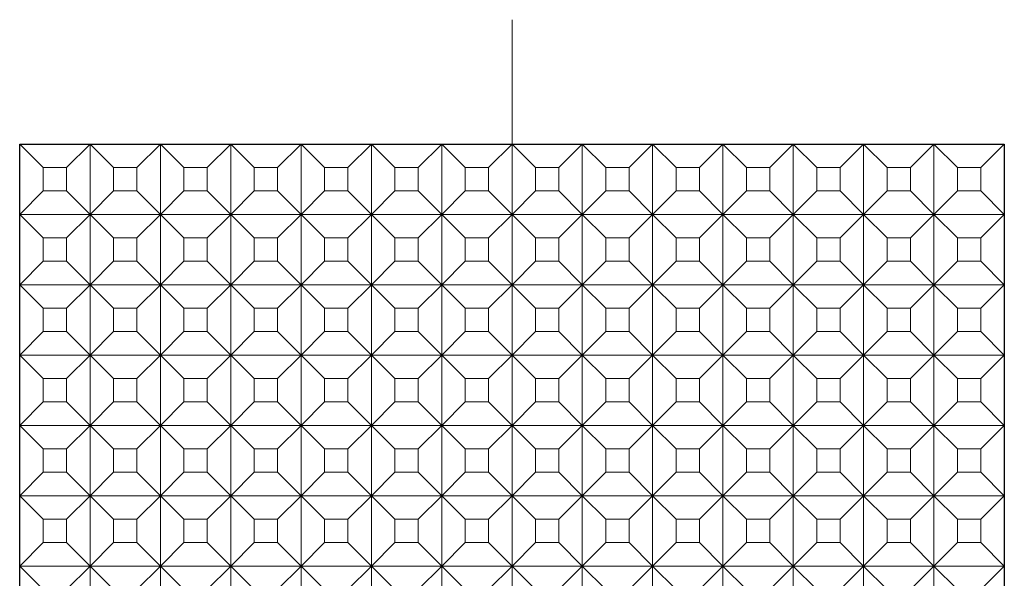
# Model space of a CAD drawing. Header units: millimetres. Extents: x -7 to 74.8, y -68.9 to 16.9.
# Tile 7 of 8: x 53.8 to 74.8, y -33.5 to -21.6. Entities that reach past the tile are written whole.
import ezdxf

# ---------------------------------------------------------------- set-up
doc = ezdxf.new("R2010")
doc.units = ezdxf.units.MM
doc.linetypes.add('CENTER2', pattern=[28.575, 19.05, -3.175, 3.175, -3.175])
for name, color, linetype, lineweight in [('CL', 1, 'CENTER2', 15), ('G', 3, 'Continuous', 18), ('W', 7, 'Continuous', 30)]:
    doc.layers.add(name, color=color, linetype=linetype, lineweight=lineweight)

msp = doc.modelspace()

# ---------------------------------------------------------------- linework, layer by layer
at = {"layer": 'CL', "ltscale": 0.3}
msp.add_line((64.3138, -21.5971), (64.3138, -68.937), dxfattribs=at)
at = {"layer": 'G', "ltscale": 25.4}
for p, q in [((54.3138, -24.7498), (53.8138, -24.2498)), ((55.3138, -24.2498), (54.8138, -24.7498)), ((55.3138, -24.2498), (55.3138, -25.7498)), ((55.8138, -24.7498), (55.3138, -24.2498)), ((56.8138, -24.2498), (56.3138, -24.7498)), ((56.8138, -24.2498), (56.8138, -25.7498)), ((57.3138, -24.7498), (56.8138, -24.2498)), ((58.3138, -24.2498), (57.8138, -24.7498)), ((58.3138, -24.2498), (58.3138, -25.7498)), ((58.8138, -24.7498), (58.3138, -24.2498)), ((59.8138, -24.2498), (59.3138, -24.7498)), ((59.8138, -24.2498), (59.8138, -25.7498)), ((60.3138, -24.7498), (59.8138, -24.2498)), ((61.3138, -24.2498), (60.8138, -24.7498)), ((61.3138, -24.2498), (61.3138, -25.7498)), ((61.8138, -24.7498), (61.3138, -24.2498)), ((62.8138, -24.2498), (62.3138, -24.7498)), ((62.8138, -24.2498), (62.8138, -25.7498)), ((63.3138, -24.7498), (62.8138, -24.2498)), ((64.3138, -24.2498), (63.8138, -24.7498)), ((64.3138, -24.2498), (64.3138, -25.7498)), ((64.8138, -24.7498), (64.3138, -24.2498)), ((65.8138, -24.2498), (65.3138, -24.7498)), ((65.8138, -24.2498), (65.8138, -25.7498)), ((66.3138, -24.7498), (65.8138, -24.2498)), ((67.3138, -24.2498), (66.8138, -24.7498)), ((67.3138, -24.2498), (67.3138, -25.7498)), ((67.8138, -24.7498), (67.3138, -24.2498)), ((68.8138, -24.2498), (68.3138, -24.7498)), ((68.8138, -24.2498), (68.8138, -25.7498)), ((69.3138, -24.7498), (68.8138, -24.2498)), ((70.3138, -24.2498), (69.8138, -24.7498)), ((70.3138, -24.2498), (70.3138, -25.7498)), ((70.8138, -24.7498), (70.3138, -24.2498)), ((71.8138, -24.2498), (71.3138, -24.7498)), ((71.8138, -24.2498), (71.8138, -25.7498)), ((72.3138, -24.7498), (71.8138, -24.2498)), ((73.3138, -24.2498), (72.8138, -24.7498)), ((73.3138, -24.2498), (73.3138, -25.7498)), ((73.8138, -24.7498), (73.3138, -24.2498)), ((74.8138, -24.2498), (74.3138, -24.7498)), ((54.3138, -24.7498), (54.3138, -25.2498)), ((54.8138, -24.7498), (54.3138, -24.7498)), ((54.8138, -24.7498), (54.8138, -25.2498)), ((56.3138, -24.7498), (55.8138, -24.7498)), ((55.8138, -24.7498), (55.8138, -25.2498)), ((56.3138, -24.7498), (56.3138, -25.2498)), ((57.8138, -24.7498), (57.3138, -24.7498)), ((57.3138, -24.7498), (57.3138, -25.2498)), ((57.8138, -24.7498), (57.8138, -25.2498)), ((59.3138, -24.7498), (58.8138, -24.7498)), ((58.8138, -24.7498), (58.8138, -25.2498)), ((59.3138, -24.7498), (59.3138, -25.2498)), ((60.8138, -24.7498), (60.3138, -24.7498)), ((60.3138, -24.7498), (60.3138, -25.2498)), ((60.8138, -24.7498), (60.8138, -25.2498)), ((62.3138, -24.7498), (61.8138, -24.7498)), ((61.8138, -24.7498), (61.8138, -25.2498)), ((62.3138, -24.7498), (62.3138, -25.2498)), ((63.8138, -24.7498), (63.3138, -24.7498)), ((63.3138, -24.7498), (63.3138, -25.2498)), ((63.8138, -24.7498), (63.8138, -25.2498)), ((65.3138, -24.7498), (64.8138, -24.7498)), ((64.8138, -24.7498), (64.8138, -25.2498)), ((65.3138, -24.7498), (65.3138, -25.2498)), ((66.8138, -24.7498), (66.3138, -24.7498)), ((66.3138, -24.7498), (66.3138, -25.2498)), ((66.8138, -24.7498), (66.8138, -25.2498)), ((68.3138, -24.7498), (67.8138, -24.7498)), ((67.8138, -24.7498), (67.8138, -25.2498)), ((68.3138, -24.7498), (68.3138, -25.2498)), ((69.8138, -24.7498), (69.3138, -24.7498)), ((69.3138, -24.7498), (69.3138, -25.2498)), ((69.8138, -24.7498), (69.8138, -25.2498)), ((71.3138, -24.7498), (70.8138, -24.7498)), ((70.8138, -24.7498), (70.8138, -25.2498)), ((71.3138, -24.7498), (71.3138, -25.2498)), ((72.8138, -24.7498), (72.3138, -24.7498)), ((72.3138, -24.7498), (72.3138, -25.2498)), ((72.8138, -24.7498), (72.8138, -25.2498)), ((74.3138, -24.7498), (73.8138, -24.7498)), ((73.8138, -24.7498), (73.8138, -25.2498)), ((74.3138, -25.2498), (74.3138, -24.7498)), ((54.3138, -25.2498), (53.8138, -25.7498)), ((54.8138, -25.2498), (54.3138, -25.2498)), ((55.3138, -25.7498), (54.8138, -25.2498)), ((55.8138, -25.2498), (55.3138, -25.7498)), ((56.3138, -25.2498), (55.8138, -25.2498)), ((56.8138, -25.7498), (56.3138, -25.2498)), ((57.3138, -25.2498), (56.8138, -25.7498)), ((57.8138, -25.2498), (57.3138, -25.2498)), ((58.3138, -25.7498), (57.8138, -25.2498)), ((58.8138, -25.2498), (58.3138, -25.7498)), ((59.3138, -25.2498), (58.8138, -25.2498)), ((59.8138, -25.7498), (59.3138, -25.2498)), ((60.3138, -25.2498), (59.8138, -25.7498)), ((60.8138, -25.2498), (60.3138, -25.2498)), ((61.3138, -25.7498), (60.8138, -25.2498)), ((61.8138, -25.2498), (61.3138, -25.7498)), ((62.3138, -25.2498), (61.8138, -25.2498)), ((62.8138, -25.7498), (62.3138, -25.2498)), ((63.3138, -25.2498), (62.8138, -25.7498)), ((63.8138, -25.2498), (63.3138, -25.2498)), ((64.3138, -25.7498), (63.8138, -25.2498)), ((64.8138, -25.2498), (64.3138, -25.7498)), ((65.3138, -25.2498), (64.8138, -25.2498)), ((65.8138, -25.7498), (65.3138, -25.2498)), ((66.3138, -25.2498), (65.8138, -25.7498)), ((66.8138, -25.2498), (66.3138, -25.2498)), ((67.3138, -25.7498), (66.8138, -25.2498)), ((67.8138, -25.2498), (67.3138, -25.7498)), ((68.3138, -25.2498), (67.8138, -25.2498)), ((68.8138, -25.7498), (68.3138, -25.2498)), ((69.3138, -25.2498), (68.8138, -25.7498)), ((69.8138, -25.2498), (69.3138, -25.2498)), ((70.3138, -25.7498), (69.8138, -25.2498)), ((70.8138, -25.2498), (70.3138, -25.7498)), ((71.3138, -25.2498), (70.8138, -25.2498)), ((71.8138, -25.7498), (71.3138, -25.2498)), ((72.3138, -25.2498), (71.8138, -25.7498)), ((72.8138, -25.2498), (72.3138, -25.2498)), ((73.3138, -25.7498), (72.8138, -25.2498)), ((73.8138, -25.2498), (73.3138, -25.7498)), ((74.3138, -25.2498), (73.8138, -25.2498)), ((74.8138, -25.7498), (74.3138, -25.2498)), ((53.8138, -25.7498), (54.3138, -26.2498)), ((55.3138, -25.7498), (53.8138, -25.7498)), ((54.8138, -26.2498), (55.3138, -25.7498)), ((56.8138, -25.7498), (55.3138, -25.7498)), ((55.3138, -25.7498), (55.3138, -27.2498)), ((55.3138, -25.7498), (55.8138, -26.2498)), ((56.3138, -26.2498), (56.8138, -25.7498)), ((58.3138, -25.7498), (56.8138, -25.7498)), ((56.8138, -25.7498), (56.8138, -27.2498)), ((56.8138, -25.7498), (57.3138, -26.2498)), ((57.8138, -26.2498), (58.3138, -25.7498)), ((59.8138, -25.7498), (58.3138, -25.7498)), ((58.3138, -25.7498), (58.3138, -27.2498)), ((58.3138, -25.7498), (58.8138, -26.2498)), ((59.3138, -26.2498), (59.8138, -25.7498)), ((61.3138, -25.7498), (59.8138, -25.7498)), ((59.8138, -25.7498), (59.8138, -27.2498)), ((59.8138, -25.7498), (60.3138, -26.2498)), ((60.8138, -26.2498), (61.3138, -25.7498)), ((62.8138, -25.7498), (61.3138, -25.7498)), ((61.3138, -25.7498), (61.3138, -27.2498)), ((61.3138, -25.7498), (61.8138, -26.2498)), ((62.3138, -26.2498), (62.8138, -25.7498)), ((64.3138, -25.7498), (62.8138, -25.7498)), ((62.8138, -25.7498), (62.8138, -27.2498)), ((62.8138, -25.7498), (63.3138, -26.2498)), ((63.8138, -26.2498), (64.3138, -25.7498)), ((65.8138, -25.7498), (64.3138, -25.7498)), ((64.3138, -25.7498), (64.3138, -27.2498)), ((64.3138, -25.7498), (64.8138, -26.2498)), ((65.3138, -26.2498), (65.8138, -25.7498)), ((67.3138, -25.7498), (65.8138, -25.7498)), ((65.8138, -25.7498), (65.8138, -27.2498)), ((65.8138, -25.7498), (66.3138, -26.2498)), ((66.8138, -26.2498), (67.3138, -25.7498)), ((68.8138, -25.7498), (67.3138, -25.7498)), ((67.3138, -25.7498), (67.3138, -27.2498)), ((67.3138, -25.7498), (67.8138, -26.2498)), ((68.3138, -26.2498), (68.8138, -25.7498)), ((70.3138, -25.7498), (68.8138, -25.7498)), ((68.8138, -25.7498), (68.8138, -27.2498)), ((68.8138, -25.7498), (69.3138, -26.2498)), ((69.8138, -26.2498), (70.3138, -25.7498)), ((71.8138, -25.7498), (70.3138, -25.7498)), ((70.3138, -25.7498), (70.3138, -27.2498)), ((70.3138, -25.7498), (70.8138, -26.2498)), ((71.3138, -26.2498), (71.8138, -25.7498)), ((73.3138, -25.7498), (71.8138, -25.7498)), ((71.8138, -25.7498), (71.8138, -27.2498)), ((71.8138, -25.7498), (72.3138, -26.2498)), ((72.8138, -26.2498), (73.3138, -25.7498)), ((74.8138, -25.7498), (73.3138, -25.7498)), ((73.3138, -25.7498), (73.3138, -27.2498)), ((73.3138, -25.7498), (73.8138, -26.2498)), ((74.3138, -26.2498), (74.8138, -25.7498)), ((54.3138, -26.2498), (54.3138, -26.7498)), ((54.8138, -26.2498), (54.3138, -26.2498)), ((54.8138, -26.2498), (54.8138, -26.7498)), ((56.3138, -26.2498), (55.8138, -26.2498)), ((55.8138, -26.2498), (55.8138, -26.7498)), ((56.3138, -26.2498), (56.3138, -26.7498)), ((57.8138, -26.2498), (57.3138, -26.2498)), ((57.3138, -26.2498), (57.3138, -26.7498)), ((57.8138, -26.2498), (57.8138, -26.7498)), ((59.3138, -26.2498), (58.8138, -26.2498)), ((58.8138, -26.2498), (58.8138, -26.7498)), ((59.3138, -26.2498), (59.3138, -26.7498)), ((60.8138, -26.2498), (60.3138, -26.2498)), ((60.3138, -26.2498), (60.3138, -26.7498)), ((60.8138, -26.2498), (60.8138, -26.7498)), ((62.3138, -26.2498), (61.8138, -26.2498)), ((61.8138, -26.2498), (61.8138, -26.7498)), ((62.3138, -26.2498), (62.3138, -26.7498)), ((63.8138, -26.2498), (63.3138, -26.2498)), ((63.3138, -26.2498), (63.3138, -26.7498)), ((63.8138, -26.2498), (63.8138, -26.7498)), ((65.3138, -26.2498), (64.8138, -26.2498)), ((64.8138, -26.2498), (64.8138, -26.7498)), ((65.3138, -26.2498), (65.3138, -26.7498)), ((66.8138, -26.2498), (66.3138, -26.2498)), ((66.3138, -26.2498), (66.3138, -26.7498)), ((66.8138, -26.2498), (66.8138, -26.7498)), ((68.3138, -26.2498), (67.8138, -26.2498)), ((67.8138, -26.2498), (67.8138, -26.7498)), ((68.3138, -26.2498), (68.3138, -26.7498)), ((69.8138, -26.2498), (69.3138, -26.2498)), ((69.3138, -26.2498), (69.3138, -26.7498)), ((69.8138, -26.2498), (69.8138, -26.7498)), ((71.3138, -26.2498), (70.8138, -26.2498)), ((70.8138, -26.2498), (70.8138, -26.7498)), ((71.3138, -26.2498), (71.3138, -26.7498)), ((72.8138, -26.2498), (72.3138, -26.2498)), ((72.3138, -26.2498), (72.3138, -26.7498)), ((72.8138, -26.2498), (72.8138, -26.7498)), ((74.3138, -26.2498), (73.8138, -26.2498)), ((73.8138, -26.2498), (73.8138, -26.7498)), ((74.3138, -26.7498), (74.3138, -26.2498)), ((54.3138, -26.7498), (53.8138, -27.2498)), ((54.8138, -26.7498), (54.3138, -26.7498)), ((55.3138, -27.2498), (54.8138, -26.7498)), ((55.8138, -26.7498), (55.3138, -27.2498)), ((56.3138, -26.7498), (55.8138, -26.7498)), ((56.8138, -27.2498), (56.3138, -26.7498)), ((57.3138, -26.7498), (56.8138, -27.2498)), ((57.8138, -26.7498), (57.3138, -26.7498)), ((58.3138, -27.2498), (57.8138, -26.7498)), ((58.8138, -26.7498), (58.3138, -27.2498)), ((59.3138, -26.7498), (58.8138, -26.7498)), ((59.8138, -27.2498), (59.3138, -26.7498)), ((60.3138, -26.7498), (59.8138, -27.2498)), ((60.8138, -26.7498), (60.3138, -26.7498)), ((61.3138, -27.2498), (60.8138, -26.7498)), ((61.8138, -26.7498), (61.3138, -27.2498)), ((62.3138, -26.7498), (61.8138, -26.7498)), ((62.8138, -27.2498), (62.3138, -26.7498)), ((63.3138, -26.7498), (62.8138, -27.2498)), ((63.8138, -26.7498), (63.3138, -26.7498)), ((64.3138, -27.2498), (63.8138, -26.7498)), ((64.8138, -26.7498), (64.3138, -27.2498)), ((65.3138, -26.7498), (64.8138, -26.7498)), ((65.8138, -27.2498), (65.3138, -26.7498)), ((66.3138, -26.7498), (65.8138, -27.2498)), ((66.8138, -26.7498), (66.3138, -26.7498)), ((67.3138, -27.2498), (66.8138, -26.7498)), ((67.8138, -26.7498), (67.3138, -27.2498)), ((68.3138, -26.7498), (67.8138, -26.7498)), ((68.8138, -27.2498), (68.3138, -26.7498)), ((69.3138, -26.7498), (68.8138, -27.2498)), ((69.8138, -26.7498), (69.3138, -26.7498)), ((70.3138, -27.2498), (69.8138, -26.7498)), ((70.8138, -26.7498), (70.3138, -27.2498)), ((71.3138, -26.7498), (70.8138, -26.7498)), ((71.8138, -27.2498), (71.3138, -26.7498)), ((72.3138, -26.7498), (71.8138, -27.2498)), ((72.8138, -26.7498), (72.3138, -26.7498)), ((73.3138, -27.2498), (72.8138, -26.7498)), ((73.8138, -26.7498), (73.3138, -27.2498)), ((74.3138, -26.7498), (73.8138, -26.7498)), ((74.8138, -27.2498), (74.3138, -26.7498)), ((53.8138, -27.2498), (54.3138, -27.7498)), ((55.3138, -27.2498), (53.8138, -27.2498)), ((54.8138, -27.7498), (55.3138, -27.2498)), ((56.8138, -27.2498), (55.3138, -27.2498)), ((55.3138, -27.2498), (55.3138, -28.7498)), ((55.3138, -27.2498), (55.8138, -27.7498)), ((56.3138, -27.7498), (56.8138, -27.2498)), ((58.3138, -27.2498), (56.8138, -27.2498)), ((56.8138, -27.2498), (56.8138, -28.7498)), ((56.8138, -27.2498), (57.3138, -27.7498)), ((57.8138, -27.7498), (58.3138, -27.2498)), ((59.8138, -27.2498), (58.3138, -27.2498)), ((58.3138, -27.2498), (58.3138, -28.7498)), ((58.3138, -27.2498), (58.8138, -27.7498)), ((59.3138, -27.7498), (59.8138, -27.2498)), ((61.3138, -27.2498), (59.8138, -27.2498)), ((59.8138, -27.2498), (59.8138, -28.7498)), ((59.8138, -27.2498), (60.3138, -27.7498)), ((60.8138, -27.7498), (61.3138, -27.2498)), ((62.8138, -27.2498), (61.3138, -27.2498)), ((61.3138, -27.2498), (61.3138, -28.7498)), ((61.3138, -27.2498), (61.8138, -27.7498)), ((62.3138, -27.7498), (62.8138, -27.2498)), ((64.3138, -27.2498), (62.8138, -27.2498)), ((62.8138, -27.2498), (62.8138, -28.7498)), ((62.8138, -27.2498), (63.3138, -27.7498)), ((63.8138, -27.7498), (64.3138, -27.2498)), ((65.8138, -27.2498), (64.3138, -27.2498)), ((64.3138, -27.2498), (64.3138, -28.7498)), ((64.3138, -27.2498), (64.8138, -27.7498)), ((65.3138, -27.7498), (65.8138, -27.2498)), ((67.3138, -27.2498), (65.8138, -27.2498)), ((65.8138, -27.2498), (65.8138, -28.7498)), ((65.8138, -27.2498), (66.3138, -27.7498)), ((66.8138, -27.7498), (67.3138, -27.2498)), ((68.8138, -27.2498), (67.3138, -27.2498)), ((67.3138, -27.2498), (67.3138, -28.7498)), ((67.3138, -27.2498), (67.8138, -27.7498)), ((68.3138, -27.7498), (68.8138, -27.2498)), ((70.3138, -27.2498), (68.8138, -27.2498)), ((68.8138, -27.2498), (68.8138, -28.7498)), ((68.8138, -27.2498), (69.3138, -27.7498)), ((69.8138, -27.7498), (70.3138, -27.2498)), ((71.8138, -27.2498), (70.3138, -27.2498)), ((70.3138, -27.2498), (70.3138, -28.7498)), ((70.3138, -27.2498), (70.8138, -27.7498)), ((71.3138, -27.7498), (71.8138, -27.2498)), ((73.3138, -27.2498), (71.8138, -27.2498)), ((71.8138, -27.2498), (71.8138, -28.7498)), ((71.8138, -27.2498), (72.3138, -27.7498)), ((72.8138, -27.7498), (73.3138, -27.2498)), ((74.8138, -27.2498), (73.3138, -27.2498)), ((73.3138, -27.2498), (73.3138, -28.7498)), ((73.3138, -27.2498), (73.8138, -27.7498)), ((74.3138, -27.7498), (74.8138, -27.2498)), ((54.3138, -27.7498), (54.3138, -28.2498)), ((54.8138, -27.7498), (54.3138, -27.7498)), ((54.8138, -27.7498), (54.8138, -28.2498)), ((56.3138, -27.7498), (55.8138, -27.7498)), ((55.8138, -27.7498), (55.8138, -28.2498)), ((56.3138, -27.7498), (56.3138, -28.2498)), ((57.8138, -27.7498), (57.3138, -27.7498)), ((57.3138, -27.7498), (57.3138, -28.2498)), ((57.8138, -27.7498), (57.8138, -28.2498)), ((59.3138, -27.7498), (58.8138, -27.7498)), ((58.8138, -27.7498), (58.8138, -28.2498)), ((59.3138, -27.7498), (59.3138, -28.2498)), ((60.8138, -27.7498), (60.3138, -27.7498)), ((60.3138, -27.7498), (60.3138, -28.2498)), ((60.8138, -27.7498), (60.8138, -28.2498)), ((62.3138, -27.7498), (61.8138, -27.7498)), ((61.8138, -27.7498), (61.8138, -28.2498)), ((62.3138, -27.7498), (62.3138, -28.2498)), ((63.8138, -27.7498), (63.3138, -27.7498)), ((63.3138, -27.7498), (63.3138, -28.2498)), ((63.8138, -27.7498), (63.8138, -28.2498)), ((65.3138, -27.7498), (64.8138, -27.7498)), ((64.8138, -27.7498), (64.8138, -28.2498)), ((65.3138, -27.7498), (65.3138, -28.2498)), ((66.8138, -27.7498), (66.3138, -27.7498)), ((66.3138, -27.7498), (66.3138, -28.2498)), ((66.8138, -27.7498), (66.8138, -28.2498)), ((68.3138, -27.7498), (67.8138, -27.7498)), ((67.8138, -27.7498), (67.8138, -28.2498)), ((68.3138, -27.7498), (68.3138, -28.2498)), ((69.8138, -27.7498), (69.3138, -27.7498)), ((69.3138, -27.7498), (69.3138, -28.2498)), ((69.8138, -27.7498), (69.8138, -28.2498)), ((71.3138, -27.7498), (70.8138, -27.7498)), ((70.8138, -27.7498), (70.8138, -28.2498)), ((71.3138, -27.7498), (71.3138, -28.2498)), ((72.8138, -27.7498), (72.3138, -27.7498)), ((72.3138, -27.7498), (72.3138, -28.2498)), ((72.8138, -27.7498), (72.8138, -28.2498)), ((74.3138, -27.7498), (73.8138, -27.7498)), ((73.8138, -27.7498), (73.8138, -28.2498)), ((74.3138, -28.2498), (74.3138, -27.7498)), ((54.3138, -28.2498), (53.8138, -28.7498)), ((54.8138, -28.2498), (54.3138, -28.2498)), ((55.3138, -28.7498), (54.8138, -28.2498)), ((55.8138, -28.2498), (55.3138, -28.7498)), ((56.3138, -28.2498), (55.8138, -28.2498)), ((56.8138, -28.7498), (56.3138, -28.2498)), ((57.3138, -28.2498), (56.8138, -28.7498)), ((57.8138, -28.2498), (57.3138, -28.2498)), ((58.3138, -28.7498), (57.8138, -28.2498)), ((58.8138, -28.2498), (58.3138, -28.7498)), ((59.3138, -28.2498), (58.8138, -28.2498)), ((59.8138, -28.7498), (59.3138, -28.2498)), ((60.3138, -28.2498), (59.8138, -28.7498)), ((60.8138, -28.2498), (60.3138, -28.2498)), ((61.3138, -28.7498), (60.8138, -28.2498)), ((61.8138, -28.2498), (61.3138, -28.7498)), ((62.3138, -28.2498), (61.8138, -28.2498)), ((62.8138, -28.7498), (62.3138, -28.2498)), ((63.3138, -28.2498), (62.8138, -28.7498)), ((63.8138, -28.2498), (63.3138, -28.2498)), ((64.3138, -28.7498), (63.8138, -28.2498)), ((64.8138, -28.2498), (64.3138, -28.7498)), ((65.3138, -28.2498), (64.8138, -28.2498)), ((65.8138, -28.7498), (65.3138, -28.2498)), ((66.3138, -28.2498), (65.8138, -28.7498)), ((66.8138, -28.2498), (66.3138, -28.2498)), ((67.3138, -28.7498), (66.8138, -28.2498)), ((67.8138, -28.2498), (67.3138, -28.7498)), ((68.3138, -28.2498), (67.8138, -28.2498)), ((68.8138, -28.7498), (68.3138, -28.2498)), ((69.3138, -28.2498), (68.8138, -28.7498)), ((69.8138, -28.2498), (69.3138, -28.2498)), ((70.3138, -28.7498), (69.8138, -28.2498)), ((70.8138, -28.2498), (70.3138, -28.7498)), ((71.3138, -28.2498), (70.8138, -28.2498)), ((71.8138, -28.7498), (71.3138, -28.2498)), ((72.3138, -28.2498), (71.8138, -28.7498)), ((72.8138, -28.2498), (72.3138, -28.2498)), ((73.3138, -28.7498), (72.8138, -28.2498)), ((73.8138, -28.2498), (73.3138, -28.7498)), ((74.3138, -28.2498), (73.8138, -28.2498)), ((74.8138, -28.7498), (74.3138, -28.2498)), ((53.8138, -28.7498), (54.3138, -29.2498)), ((55.3138, -28.7498), (53.8138, -28.7498)), ((54.8138, -29.2498), (55.3138, -28.7498)), ((56.8138, -28.7498), (55.3138, -28.7498)), ((55.3138, -28.7498), (55.3138, -30.2498)), ((55.3138, -28.7498), (55.8138, -29.2498)), ((56.3138, -29.2498), (56.8138, -28.7498)), ((58.3138, -28.7498), (56.8138, -28.7498)), ((56.8138, -28.7498), (56.8138, -30.2498)), ((56.8138, -28.7498), (57.3138, -29.2498)), ((57.8138, -29.2498), (58.3138, -28.7498)), ((59.8138, -28.7498), (58.3138, -28.7498)), ((58.3138, -28.7498), (58.3138, -30.2498)), ((58.3138, -28.7498), (58.8138, -29.2498)), ((59.3138, -29.2498), (59.8138, -28.7498)), ((61.3138, -28.7498), (59.8138, -28.7498)), ((59.8138, -28.7498), (59.8138, -30.2498)), ((59.8138, -28.7498), (60.3138, -29.2498)), ((60.8138, -29.2498), (61.3138, -28.7498)), ((62.8138, -28.7498), (61.3138, -28.7498)), ((61.3138, -28.7498), (61.3138, -30.2498)), ((61.3138, -28.7498), (61.8138, -29.2498)), ((62.3138, -29.2498), (62.8138, -28.7498)), ((64.3138, -28.7498), (62.8138, -28.7498)), ((62.8138, -28.7498), (62.8138, -30.2498)), ((62.8138, -28.7498), (63.3138, -29.2498)), ((63.8138, -29.2498), (64.3138, -28.7498)), ((65.8138, -28.7498), (64.3138, -28.7498)), ((64.3138, -28.7498), (64.3138, -30.2498)), ((64.3138, -28.7498), (64.8138, -29.2498)), ((65.3138, -29.2498), (65.8138, -28.7498)), ((67.3138, -28.7498), (65.8138, -28.7498)), ((65.8138, -28.7498), (65.8138, -30.2498)), ((65.8138, -28.7498), (66.3138, -29.2498)), ((66.8138, -29.2498), (67.3138, -28.7498)), ((68.8138, -28.7498), (67.3138, -28.7498)), ((67.3138, -28.7498), (67.3138, -30.2498)), ((67.3138, -28.7498), (67.8138, -29.2498)), ((68.3138, -29.2498), (68.8138, -28.7498)), ((70.3138, -28.7498), (68.8138, -28.7498)), ((68.8138, -28.7498), (68.8138, -30.2498)), ((68.8138, -28.7498), (69.3138, -29.2498)), ((69.8138, -29.2498), (70.3138, -28.7498)), ((71.8138, -28.7498), (70.3138, -28.7498)), ((70.3138, -28.7498), (70.3138, -30.2498)), ((70.3138, -28.7498), (70.8138, -29.2498)), ((71.3138, -29.2498), (71.8138, -28.7498)), ((73.3138, -28.7498), (71.8138, -28.7498)), ((71.8138, -28.7498), (71.8138, -30.2498)), ((71.8138, -28.7498), (72.3138, -29.2498)), ((72.8138, -29.2498), (73.3138, -28.7498)), ((74.8138, -28.7498), (73.3138, -28.7498)), ((73.3138, -28.7498), (73.3138, -30.2498)), ((73.3138, -28.7498), (73.8138, -29.2498)), ((74.3138, -29.2498), (74.8138, -28.7498)), ((54.3138, -29.2498), (54.3138, -29.7498)), ((54.8138, -29.2498), (54.3138, -29.2498)), ((54.8138, -29.2498), (54.8138, -29.7498)), ((56.3138, -29.2498), (55.8138, -29.2498)), ((55.8138, -29.2498), (55.8138, -29.7498)), ((56.3138, -29.2498), (56.3138, -29.7498)), ((57.8138, -29.2498), (57.3138, -29.2498)), ((57.3138, -29.2498), (57.3138, -29.7498)), ((57.8138, -29.2498), (57.8138, -29.7498)), ((59.3138, -29.2498), (58.8138, -29.2498)), ((58.8138, -29.2498), (58.8138, -29.7498)), ((59.3138, -29.2498), (59.3138, -29.7498)), ((60.8138, -29.2498), (60.3138, -29.2498)), ((60.3138, -29.2498), (60.3138, -29.7498)), ((60.8138, -29.2498), (60.8138, -29.7498)), ((62.3138, -29.2498), (61.8138, -29.2498)), ((61.8138, -29.2498), (61.8138, -29.7498)), ((62.3138, -29.2498), (62.3138, -29.7498)), ((63.8138, -29.2498), (63.3138, -29.2498)), ((63.3138, -29.2498), (63.3138, -29.7498)), ((63.8138, -29.2498), (63.8138, -29.7498)), ((65.3138, -29.2498), (64.8138, -29.2498)), ((64.8138, -29.2498), (64.8138, -29.7498)), ((65.3138, -29.2498), (65.3138, -29.7498)), ((66.8138, -29.2498), (66.3138, -29.2498)), ((66.3138, -29.2498), (66.3138, -29.7498)), ((66.8138, -29.2498), (66.8138, -29.7498)), ((68.3138, -29.2498), (67.8138, -29.2498)), ((67.8138, -29.2498), (67.8138, -29.7498)), ((68.3138, -29.2498), (68.3138, -29.7498)), ((69.8138, -29.2498), (69.3138, -29.2498)), ((69.3138, -29.2498), (69.3138, -29.7498)), ((69.8138, -29.2498), (69.8138, -29.7498)), ((71.3138, -29.2498), (70.8138, -29.2498)), ((70.8138, -29.2498), (70.8138, -29.7498)), ((71.3138, -29.2498), (71.3138, -29.7498)), ((72.8138, -29.2498), (72.3138, -29.2498)), ((72.3138, -29.2498), (72.3138, -29.7498)), ((72.8138, -29.2498), (72.8138, -29.7498)), ((74.3138, -29.2498), (73.8138, -29.2498)), ((73.8138, -29.2498), (73.8138, -29.7498)), ((74.3138, -29.7498), (74.3138, -29.2498)), ((54.3138, -29.7498), (53.8138, -30.2498)), ((54.8138, -29.7498), (54.3138, -29.7498)), ((55.3138, -30.2498), (54.8138, -29.7498)), ((55.8138, -29.7498), (55.3138, -30.2498)), ((56.3138, -29.7498), (55.8138, -29.7498)), ((56.8138, -30.2498), (56.3138, -29.7498)), ((57.3138, -29.7498), (56.8138, -30.2498)), ((57.8138, -29.7498), (57.3138, -29.7498)), ((58.3138, -30.2498), (57.8138, -29.7498)), ((58.8138, -29.7498), (58.3138, -30.2498)), ((59.3138, -29.7498), (58.8138, -29.7498)), ((59.8138, -30.2498), (59.3138, -29.7498)), ((60.3138, -29.7498), (59.8138, -30.2498)), ((60.8138, -29.7498), (60.3138, -29.7498)), ((61.3138, -30.2498), (60.8138, -29.7498)), ((61.8138, -29.7498), (61.3138, -30.2498)), ((62.3138, -29.7498), (61.8138, -29.7498)), ((62.8138, -30.2498), (62.3138, -29.7498)), ((63.3138, -29.7498), (62.8138, -30.2498)), ((63.8138, -29.7498), (63.3138, -29.7498)), ((64.3138, -30.2498), (63.8138, -29.7498)), ((64.8138, -29.7498), (64.3138, -30.2498)), ((65.3138, -29.7498), (64.8138, -29.7498)), ((65.8138, -30.2498), (65.3138, -29.7498)), ((66.3138, -29.7498), (65.8138, -30.2498)), ((66.8138, -29.7498), (66.3138, -29.7498)), ((67.3138, -30.2498), (66.8138, -29.7498)), ((67.8138, -29.7498), (67.3138, -30.2498)), ((68.3138, -29.7498), (67.8138, -29.7498)), ((68.8138, -30.2498), (68.3138, -29.7498)), ((69.3138, -29.7498), (68.8138, -30.2498)), ((69.8138, -29.7498), (69.3138, -29.7498)), ((70.3138, -30.2498), (69.8138, -29.7498)), ((70.8138, -29.7498), (70.3138, -30.2498)), ((71.3138, -29.7498), (70.8138, -29.7498)), ((71.8138, -30.2498), (71.3138, -29.7498)), ((72.3138, -29.7498), (71.8138, -30.2498)), ((72.8138, -29.7498), (72.3138, -29.7498)), ((73.3138, -30.2498), (72.8138, -29.7498)), ((73.8138, -29.7498), (73.3138, -30.2498)), ((74.3138, -29.7498), (73.8138, -29.7498)), ((74.8138, -30.2498), (74.3138, -29.7498)), ((53.8138, -30.2498), (54.3138, -30.7498)), ((55.3138, -30.2498), (53.8138, -30.2498)), ((54.8138, -30.7498), (55.3138, -30.2498)), ((56.8138, -30.2498), (55.3138, -30.2498)), ((55.3138, -30.2498), (55.3138, -31.7498)), ((55.3138, -30.2498), (55.8138, -30.7498)), ((56.3138, -30.7498), (56.8138, -30.2498)), ((58.3138, -30.2498), (56.8138, -30.2498)), ((56.8138, -30.2498), (56.8138, -31.7498)), ((56.8138, -30.2498), (57.3138, -30.7498)), ((57.8138, -30.7498), (58.3138, -30.2498)), ((59.8138, -30.2498), (58.3138, -30.2498)), ((58.3138, -30.2498), (58.3138, -31.7498)), ((58.3138, -30.2498), (58.8138, -30.7498)), ((59.3138, -30.7498), (59.8138, -30.2498)), ((61.3138, -30.2498), (59.8138, -30.2498)), ((59.8138, -30.2498), (59.8138, -31.7498)), ((59.8138, -30.2498), (60.3138, -30.7498)), ((60.8138, -30.7498), (61.3138, -30.2498)), ((62.8138, -30.2498), (61.3138, -30.2498)), ((61.3138, -30.2498), (61.3138, -31.7498)), ((61.3138, -30.2498), (61.8138, -30.7498)), ((62.3138, -30.7498), (62.8138, -30.2498)), ((64.3138, -30.2498), (62.8138, -30.2498)), ((62.8138, -30.2498), (62.8138, -31.7498)), ((62.8138, -30.2498), (63.3138, -30.7498)), ((63.8138, -30.7498), (64.3138, -30.2498)), ((65.8138, -30.2498), (64.3138, -30.2498)), ((64.3138, -30.2498), (64.3138, -31.7498)), ((64.3138, -30.2498), (64.8138, -30.7498)), ((65.3138, -30.7498), (65.8138, -30.2498)), ((67.3138, -30.2498), (65.8138, -30.2498)), ((65.8138, -30.2498), (65.8138, -31.7498)), ((65.8138, -30.2498), (66.3138, -30.7498)), ((66.8138, -30.7498), (67.3138, -30.2498)), ((68.8138, -30.2498), (67.3138, -30.2498)), ((67.3138, -30.2498), (67.3138, -31.7498)), ((67.3138, -30.2498), (67.8138, -30.7498)), ((68.3138, -30.7498), (68.8138, -30.2498)), ((70.3138, -30.2498), (68.8138, -30.2498)), ((68.8138, -30.2498), (68.8138, -31.7498)), ((68.8138, -30.2498), (69.3138, -30.7498)), ((69.8138, -30.7498), (70.3138, -30.2498)), ((71.8138, -30.2498), (70.3138, -30.2498)), ((70.3138, -30.2498), (70.3138, -31.7498)), ((70.3138, -30.2498), (70.8138, -30.7498)), ((71.3138, -30.7498), (71.8138, -30.2498)), ((73.3138, -30.2498), (71.8138, -30.2498)), ((71.8138, -30.2498), (71.8138, -31.7498)), ((71.8138, -30.2498), (72.3138, -30.7498)), ((72.8138, -30.7498), (73.3138, -30.2498)), ((74.8138, -30.2498), (73.3138, -30.2498)), ((73.3138, -30.2498), (73.3138, -31.7498)), ((73.3138, -30.2498), (73.8138, -30.7498)), ((74.3138, -30.7498), (74.8138, -30.2498)), ((54.3138, -30.7498), (54.3138, -31.2498)), ((54.8138, -30.7498), (54.3138, -30.7498)), ((54.8138, -30.7498), (54.8138, -31.2498)), ((56.3138, -30.7498), (55.8138, -30.7498)), ((55.8138, -30.7498), (55.8138, -31.2498)), ((56.3138, -30.7498), (56.3138, -31.2498)), ((57.8138, -30.7498), (57.3138, -30.7498)), ((57.3138, -30.7498), (57.3138, -31.2498)), ((57.8138, -30.7498), (57.8138, -31.2498)), ((59.3138, -30.7498), (58.8138, -30.7498)), ((58.8138, -30.7498), (58.8138, -31.2498)), ((59.3138, -30.7498), (59.3138, -31.2498)), ((60.8138, -30.7498), (60.3138, -30.7498)), ((60.3138, -30.7498), (60.3138, -31.2498)), ((60.8138, -30.7498), (60.8138, -31.2498)), ((62.3138, -30.7498), (61.8138, -30.7498)), ((61.8138, -30.7498), (61.8138, -31.2498)), ((62.3138, -30.7498), (62.3138, -31.2498)), ((63.8138, -30.7498), (63.3138, -30.7498)), ((63.3138, -30.7498), (63.3138, -31.2498)), ((63.8138, -30.7498), (63.8138, -31.2498)), ((65.3138, -30.7498), (64.8138, -30.7498)), ((64.8138, -30.7498), (64.8138, -31.2498)), ((65.3138, -30.7498), (65.3138, -31.2498)), ((66.8138, -30.7498), (66.3138, -30.7498)), ((66.3138, -30.7498), (66.3138, -31.2498)), ((66.8138, -30.7498), (66.8138, -31.2498)), ((68.3138, -30.7498), (67.8138, -30.7498)), ((67.8138, -30.7498), (67.8138, -31.2498)), ((68.3138, -30.7498), (68.3138, -31.2498)), ((69.8138, -30.7498), (69.3138, -30.7498)), ((69.3138, -30.7498), (69.3138, -31.2498)), ((69.8138, -30.7498), (69.8138, -31.2498)), ((71.3138, -30.7498), (70.8138, -30.7498)), ((70.8138, -30.7498), (70.8138, -31.2498)), ((71.3138, -30.7498), (71.3138, -31.2498)), ((72.8138, -30.7498), (72.3138, -30.7498)), ((72.3138, -30.7498), (72.3138, -31.2498)), ((72.8138, -30.7498), (72.8138, -31.2498)), ((74.3138, -30.7498), (73.8138, -30.7498)), ((73.8138, -30.7498), (73.8138, -31.2498)), ((74.3138, -31.2498), (74.3138, -30.7498)), ((54.3138, -31.2498), (53.8138, -31.7498)), ((54.8138, -31.2498), (54.3138, -31.2498)), ((55.3138, -31.7498), (54.8138, -31.2498)), ((55.8138, -31.2498), (55.3138, -31.7498)), ((56.3138, -31.2498), (55.8138, -31.2498)), ((56.8138, -31.7498), (56.3138, -31.2498)), ((57.3138, -31.2498), (56.8138, -31.7498)), ((57.8138, -31.2498), (57.3138, -31.2498)), ((58.3138, -31.7498), (57.8138, -31.2498)), ((58.8138, -31.2498), (58.3138, -31.7498)), ((59.3138, -31.2498), (58.8138, -31.2498)), ((59.8138, -31.7498), (59.3138, -31.2498)), ((60.3138, -31.2498), (59.8138, -31.7498)), ((60.8138, -31.2498), (60.3138, -31.2498)), ((61.3138, -31.7498), (60.8138, -31.2498)), ((61.8138, -31.2498), (61.3138, -31.7498)), ((62.3138, -31.2498), (61.8138, -31.2498)), ((62.8138, -31.7498), (62.3138, -31.2498)), ((63.3138, -31.2498), (62.8138, -31.7498)), ((63.8138, -31.2498), (63.3138, -31.2498)), ((64.3138, -31.7498), (63.8138, -31.2498)), ((64.8138, -31.2498), (64.3138, -31.7498)), ((65.3138, -31.2498), (64.8138, -31.2498)), ((65.8138, -31.7498), (65.3138, -31.2498)), ((66.3138, -31.2498), (65.8138, -31.7498)), ((66.8138, -31.2498), (66.3138, -31.2498)), ((67.3138, -31.7498), (66.8138, -31.2498)), ((67.8138, -31.2498), (67.3138, -31.7498)), ((68.3138, -31.2498), (67.8138, -31.2498)), ((68.8138, -31.7498), (68.3138, -31.2498)), ((69.3138, -31.2498), (68.8138, -31.7498)), ((69.8138, -31.2498), (69.3138, -31.2498)), ((70.3138, -31.7498), (69.8138, -31.2498)), ((70.8138, -31.2498), (70.3138, -31.7498)), ((71.3138, -31.2498), (70.8138, -31.2498)), ((71.8138, -31.7498), (71.3138, -31.2498)), ((72.3138, -31.2498), (71.8138, -31.7498)), ((72.8138, -31.2498), (72.3138, -31.2498)), ((73.3138, -31.7498), (72.8138, -31.2498)), ((73.8138, -31.2498), (73.3138, -31.7498)), ((74.3138, -31.2498), (73.8138, -31.2498)), ((74.8138, -31.7498), (74.3138, -31.2498)), ((53.8138, -31.7498), (54.3138, -32.2498)), ((55.3138, -31.7498), (53.8138, -31.7498)), ((54.8138, -32.2498), (55.3138, -31.7498)), ((56.8138, -31.7498), (55.3138, -31.7498)), ((55.3138, -31.7498), (55.3138, -33.2498)), ((55.3138, -31.7498), (55.8138, -32.2498)), ((56.3138, -32.2498), (56.8138, -31.7498)), ((58.3138, -31.7498), (56.8138, -31.7498)), ((56.8138, -31.7498), (56.8138, -33.2498)), ((56.8138, -31.7498), (57.3138, -32.2498)), ((57.8138, -32.2498), (58.3138, -31.7498)), ((59.8138, -31.7498), (58.3138, -31.7498)), ((58.3138, -31.7498), (58.3138, -33.2498)), ((58.3138, -31.7498), (58.8138, -32.2498)), ((59.3138, -32.2498), (59.8138, -31.7498)), ((61.3138, -31.7498), (59.8138, -31.7498)), ((59.8138, -31.7498), (59.8138, -33.2498)), ((59.8138, -31.7498), (60.3138, -32.2498)), ((60.8138, -32.2498), (61.3138, -31.7498)), ((62.8138, -31.7498), (61.3138, -31.7498)), ((61.3138, -31.7498), (61.3138, -33.2498)), ((61.3138, -31.7498), (61.8138, -32.2498)), ((62.3138, -32.2498), (62.8138, -31.7498)), ((64.3138, -31.7498), (62.8138, -31.7498)), ((62.8138, -31.7498), (62.8138, -33.2498)), ((62.8138, -31.7498), (63.3138, -32.2498)), ((63.8138, -32.2498), (64.3138, -31.7498)), ((65.8138, -31.7498), (64.3138, -31.7498)), ((64.3138, -31.7498), (64.3138, -33.2498)), ((64.3138, -31.7498), (64.8138, -32.2498)), ((65.3138, -32.2498), (65.8138, -31.7498)), ((67.3138, -31.7498), (65.8138, -31.7498)), ((65.8138, -31.7498), (65.8138, -33.2498)), ((65.8138, -31.7498), (66.3138, -32.2498)), ((66.8138, -32.2498), (67.3138, -31.7498)), ((68.8138, -31.7498), (67.3138, -31.7498)), ((67.3138, -31.7498), (67.3138, -33.2498)), ((67.3138, -31.7498), (67.8138, -32.2498)), ((68.3138, -32.2498), (68.8138, -31.7498)), ((70.3138, -31.7498), (68.8138, -31.7498)), ((68.8138, -31.7498), (68.8138, -33.2498)), ((68.8138, -31.7498), (69.3138, -32.2498)), ((69.8138, -32.2498), (70.3138, -31.7498)), ((71.8138, -31.7498), (70.3138, -31.7498)), ((70.3138, -31.7498), (70.3138, -33.2498)), ((70.3138, -31.7498), (70.8138, -32.2498)), ((71.3138, -32.2498), (71.8138, -31.7498)), ((73.3138, -31.7498), (71.8138, -31.7498)), ((71.8138, -31.7498), (71.8138, -33.2498)), ((71.8138, -31.7498), (72.3138, -32.2498)), ((72.8138, -32.2498), (73.3138, -31.7498)), ((74.8138, -31.7498), (73.3138, -31.7498)), ((73.3138, -31.7498), (73.3138, -33.2498)), ((73.3138, -31.7498), (73.8138, -32.2498)), ((74.3138, -32.2498), (74.8138, -31.7498)), ((54.3138, -32.2498), (54.3138, -32.7498)), ((54.8138, -32.2498), (54.3138, -32.2498)), ((54.8138, -32.2498), (54.8138, -32.7498)), ((56.3138, -32.2498), (55.8138, -32.2498)), ((55.8138, -32.2498), (55.8138, -32.7498)), ((56.3138, -32.2498), (56.3138, -32.7498)), ((57.8138, -32.2498), (57.3138, -32.2498)), ((57.3138, -32.2498), (57.3138, -32.7498)), ((57.8138, -32.2498), (57.8138, -32.7498)), ((59.3138, -32.2498), (58.8138, -32.2498)), ((58.8138, -32.2498), (58.8138, -32.7498)), ((59.3138, -32.2498), (59.3138, -32.7498)), ((60.8138, -32.2498), (60.3138, -32.2498)), ((60.3138, -32.2498), (60.3138, -32.7498)), ((60.8138, -32.2498), (60.8138, -32.7498)), ((62.3138, -32.2498), (61.8138, -32.2498)), ((61.8138, -32.2498), (61.8138, -32.7498)), ((62.3138, -32.2498), (62.3138, -32.7498)), ((63.8138, -32.2498), (63.3138, -32.2498)), ((63.3138, -32.2498), (63.3138, -32.7498)), ((63.8138, -32.2498), (63.8138, -32.7498)), ((65.3138, -32.2498), (64.8138, -32.2498)), ((64.8138, -32.2498), (64.8138, -32.7498)), ((65.3138, -32.2498), (65.3138, -32.7498)), ((66.8138, -32.2498), (66.3138, -32.2498)), ((66.3138, -32.2498), (66.3138, -32.7498)), ((66.8138, -32.2498), (66.8138, -32.7498)), ((68.3138, -32.2498), (67.8138, -32.2498)), ((67.8138, -32.2498), (67.8138, -32.7498)), ((68.3138, -32.2498), (68.3138, -32.7498)), ((69.8138, -32.2498), (69.3138, -32.2498)), ((69.3138, -32.2498), (69.3138, -32.7498)), ((69.8138, -32.2498), (69.8138, -32.7498)), ((71.3138, -32.2498), (70.8138, -32.2498)), ((70.8138, -32.2498), (70.8138, -32.7498)), ((71.3138, -32.2498), (71.3138, -32.7498)), ((72.8138, -32.2498), (72.3138, -32.2498)), ((72.3138, -32.2498), (72.3138, -32.7498)), ((72.8138, -32.2498), (72.8138, -32.7498)), ((74.3138, -32.2498), (73.8138, -32.2498)), ((73.8138, -32.2498), (73.8138, -32.7498)), ((74.3138, -32.7498), (74.3138, -32.2498)), ((54.3138, -32.7498), (53.8138, -33.2498)), ((54.8138, -32.7498), (54.3138, -32.7498)), ((55.3138, -33.2498), (54.8138, -32.7498)), ((55.8138, -32.7498), (55.3138, -33.2498)), ((56.3138, -32.7498), (55.8138, -32.7498)), ((56.8138, -33.2498), (56.3138, -32.7498)), ((57.3138, -32.7498), (56.8138, -33.2498)), ((57.8138, -32.7498), (57.3138, -32.7498)), ((58.3138, -33.2498), (57.8138, -32.7498)), ((58.8138, -32.7498), (58.3138, -33.2498)), ((59.3138, -32.7498), (58.8138, -32.7498)), ((59.8138, -33.2498), (59.3138, -32.7498)), ((60.3138, -32.7498), (59.8138, -33.2498)), ((60.8138, -32.7498), (60.3138, -32.7498)), ((61.3138, -33.2498), (60.8138, -32.7498)), ((61.8138, -32.7498), (61.3138, -33.2498)), ((62.3138, -32.7498), (61.8138, -32.7498)), ((62.8138, -33.2498), (62.3138, -32.7498)), ((63.3138, -32.7498), (62.8138, -33.2498)), ((63.8138, -32.7498), (63.3138, -32.7498)), ((64.3138, -33.2498), (63.8138, -32.7498)), ((64.8138, -32.7498), (64.3138, -33.2498)), ((65.3138, -32.7498), (64.8138, -32.7498)), ((65.8138, -33.2498), (65.3138, -32.7498)), ((66.3138, -32.7498), (65.8138, -33.2498)), ((66.8138, -32.7498), (66.3138, -32.7498)), ((67.3138, -33.2498), (66.8138, -32.7498)), ((67.8138, -32.7498), (67.3138, -33.2498)), ((68.3138, -32.7498), (67.8138, -32.7498)), ((68.8138, -33.2498), (68.3138, -32.7498)), ((69.3138, -32.7498), (68.8138, -33.2498)), ((69.8138, -32.7498), (69.3138, -32.7498)), ((70.3138, -33.2498), (69.8138, -32.7498)), ((70.8138, -32.7498), (70.3138, -33.2498)), ((71.3138, -32.7498), (70.8138, -32.7498)), ((71.8138, -33.2498), (71.3138, -32.7498)), ((72.3138, -32.7498), (71.8138, -33.2498)), ((72.8138, -32.7498), (72.3138, -32.7498)), ((73.3138, -33.2498), (72.8138, -32.7498)), ((73.8138, -32.7498), (73.3138, -33.2498)), ((74.3138, -32.7498), (73.8138, -32.7498)), ((74.8138, -33.2498), (74.3138, -32.7498)), ((53.8138, -33.2498), (54.3138, -33.7498)), ((55.3138, -33.2498), (53.8138, -33.2498)), ((54.8138, -33.7498), (55.3138, -33.2498)), ((56.8138, -33.2498), (55.3138, -33.2498)), ((55.3138, -33.2498), (55.3138, -34.7498)), ((55.3138, -33.2498), (55.8138, -33.7498)), ((56.3138, -33.7498), (56.8138, -33.2498)), ((58.3138, -33.2498), (56.8138, -33.2498)), ((56.8138, -33.2498), (56.8138, -34.7498)), ((56.8138, -33.2498), (57.3138, -33.7498)), ((57.8138, -33.7498), (58.3138, -33.2498)), ((59.8138, -33.2498), (58.3138, -33.2498)), ((58.3138, -33.2498), (58.3138, -34.7498)), ((58.3138, -33.2498), (58.8138, -33.7498)), ((59.3138, -33.7498), (59.8138, -33.2498)), ((61.3138, -33.2498), (59.8138, -33.2498)), ((59.8138, -33.2498), (59.8138, -34.7498)), ((59.8138, -33.2498), (60.3138, -33.7498)), ((60.8138, -33.7498), (61.3138, -33.2498)), ((62.8138, -33.2498), (61.3138, -33.2498)), ((61.3138, -33.2498), (61.3138, -34.7498)), ((61.3138, -33.2498), (61.8138, -33.7498)), ((62.3138, -33.7498), (62.8138, -33.2498)), ((64.3138, -33.2498), (62.8138, -33.2498)), ((62.8138, -33.2498), (62.8138, -34.7498)), ((62.8138, -33.2498), (63.3138, -33.7498)), ((63.8138, -33.7498), (64.3138, -33.2498)), ((65.8138, -33.2498), (64.3138, -33.2498)), ((64.3138, -33.2498), (64.3138, -34.7498)), ((64.3138, -33.2498), (64.8138, -33.7498)), ((65.3138, -33.7498), (65.8138, -33.2498)), ((67.3138, -33.2498), (65.8138, -33.2498)), ((65.8138, -33.2498), (65.8138, -34.7498)), ((65.8138, -33.2498), (66.3138, -33.7498)), ((66.8138, -33.7498), (67.3138, -33.2498)), ((68.8138, -33.2498), (67.3138, -33.2498)), ((67.3138, -33.2498), (67.3138, -34.7498)), ((67.3138, -33.2498), (67.8138, -33.7498)), ((68.3138, -33.7498), (68.8138, -33.2498)), ((70.3138, -33.2498), (68.8138, -33.2498)), ((68.8138, -33.2498), (68.8138, -34.7498)), ((68.8138, -33.2498), (69.3138, -33.7498)), ((69.8138, -33.7498), (70.3138, -33.2498)), ((71.8138, -33.2498), (70.3138, -33.2498)), ((70.3138, -33.2498), (70.3138, -34.7498)), ((70.3138, -33.2498), (70.8138, -33.7498)), ((71.3138, -33.7498), (71.8138, -33.2498)), ((73.3138, -33.2498), (71.8138, -33.2498)), ((71.8138, -33.2498), (71.8138, -34.7498)), ((71.8138, -33.2498), (72.3138, -33.7498)), ((72.8138, -33.7498), (73.3138, -33.2498)), ((74.8138, -33.2498), (73.3138, -33.2498)), ((73.3138, -33.2498), (73.3138, -34.7498)), ((73.3138, -33.2498), (73.8138, -33.7498)), ((74.3138, -33.7498), (74.8138, -33.2498))]:
    msp.add_line(p, q, dxfattribs=at)
at = {"layer": 'W', "ltscale": 25.4}
for p, q in [((53.8138, -24.2498), (55.3138, -24.2498)), ((53.8138, -25.7498), (53.8138, -24.2498)), ((55.3138, -24.2498), (56.8138, -24.2498)), ((56.8138, -24.2498), (58.3138, -24.2498)), ((58.3138, -24.2498), (59.8138, -24.2498)), ((59.8138, -24.2498), (61.3138, -24.2498)), ((61.3138, -24.2498), (62.8138, -24.2498)), ((62.8138, -24.2498), (64.3138, -24.2498)), ((64.3138, -24.2498), (65.8138, -24.2498)), ((65.8138, -24.2498), (67.3138, -24.2498)), ((67.3138, -24.2498), (68.8138, -24.2498)), ((68.8138, -24.2498), (70.3138, -24.2498)), ((70.3138, -24.2498), (71.8138, -24.2498)), ((71.8138, -24.2498), (73.3138, -24.2498)), ((73.3138, -24.2498), (74.8138, -24.2498)), ((74.8138, -24.2498), (74.8138, -25.7498)), ((53.8138, -27.2498), (53.8138, -25.7498)), ((74.8138, -25.7498), (74.8138, -27.2498)), ((53.8138, -28.7498), (53.8138, -27.2498)), ((74.8138, -27.2498), (74.8138, -28.7498)), ((53.8138, -30.2498), (53.8138, -28.7498)), ((74.8138, -28.7498), (74.8138, -30.2498)), ((53.8138, -31.7498), (53.8138, -30.2498)), ((74.8138, -30.2498), (74.8138, -31.7498)), ((53.8138, -33.2498), (53.8138, -31.7498)), ((74.8138, -31.7498), (74.8138, -33.2498)), ((53.8138, -34.7498), (53.8138, -33.2498)), ((74.8138, -33.2498), (74.8138, -34.7498))]:
    msp.add_line(p, q, dxfattribs=at)

doc.saveas('drawing.dxf')
